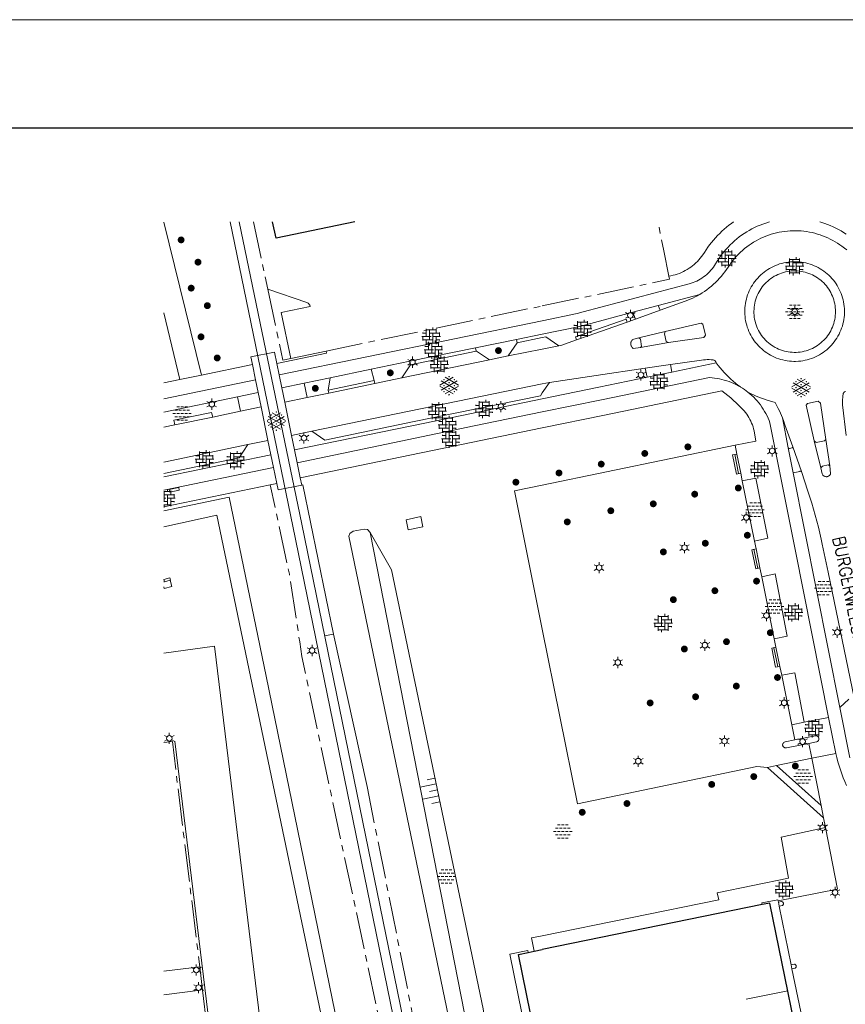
# Model space of a CAD drawing. Header units: metres. Extents: x 118574 to 118781, y 483563 to 483693.
# Tile 18 of 21: x 118721 to 118738, y 483673 to 483693. Entities that reach past the tile are written whole.
import ezdxf
from ezdxf.enums import TextEntityAlignment as Align

# ---------------------------------------------------------------- set-up
doc = ezdxf.new("R2010")
doc.units = ezdxf.units.M
doc.header["$MEASUREMENT"] = 0
doc.linetypes.add('DGN Style 3', pattern=[5.20642, 3.718871, -1.487549])
doc.linetypes.add('hek', pattern=[1.14, 0.75, -0.13, 0.13, -0.13])
for name, color, linetype, lineweight in [('Barrier', 7, 'Continuous', 0), ('Kader', 7, 'Continuous', 0), ('Klemmfix', 7, 'Continuous', 0), ('Level 16', 7, 'Continuous', 0), ('Level 17', 7, 'Continuous', 0), ('Level 19', 7, 'Continuous', 0), ('Level 2', 7, 'Continuous', 0), ('Level 22', 7, 'Continuous', 0), ('Level 23', 7, 'Continuous', 0), ('Level 24', 7, 'Continuous', 0), ('Level 25', 7, 'Continuous', 0), ('Level 31', 7, 'Continuous', 0), ('Level 33', 7, 'Continuous', 0), ('Level 39', 7, 'Continuous', 0), ('Level 40', 7, 'Continuous', 0), ('Level 5', 7, 'Continuous', 0), ('Level 50', 7, 'Continuous', 0), ('Level 8', 7, 'Continuous', 0), ('Oml_ voetganger', 7, 'Continuous', 0), ('Omleiding OV', 7, 'Continuous', 0)]:
    doc.layers.add(name, color=color, linetype=linetype, lineweight=lineweight)
doc.styles.add('Style-STANDARD', font='STANDARD.shx')

# ---------------------------------------------------------------- blocks, each defined once
blk = doc.blocks.new('A1')
at = {"layer": 'Kader', "color": 7, "linetype": 'Continuous', "lineweight": 0, "flags": 128}
blk.add_lwpolyline([(-0.42, -0.297), (0.42, -0.297), (0.42, 0.297), (-0.42, 0.297), (-0.42, -0.297)], close=True, dxfattribs=at)
at = {"layer": 'Kader', "color": 7, "linetype": 'Continuous', "lineweight": 30, "flags": 128}
blk.add_lwpolyline([(-0.41, -0.287), (0.41, -0.287), (0.41, 0.287), (-0.41, 0.287), (-0.41, -0.287)], close=True, dxfattribs=at)
blk = doc.blocks.new('OVERH')
at = {"layer": 'Barrier', "color": 7, "linetype": 'Continuous', "lineweight": 0}
for p, q in [((-1.4, 0.54), (-0.81, 0.54)), ((-1.35, 0.54), (-1.35, 0.65)), ((-0.81, 0), (-0.81, 1.26)), ((-0.81, 1.08), (0.82, 1.08)), ((-0.27, -0.54), (-0.27, 1.08)), ((-0.27, 0.54), (1.35, 0.54)), ((0.27, 1.08), (0.27, 1.47)), ((0.27, -1.08), (0.27, 0.54)), ((0.82, 0.54), (0.82, 1.26)), ((1.35, 0), (1.35, 0.65)), ((-1.5, 0), (0, 0)), ((-1.35, -0.65), (-1.35, 0)), ((-1.35, -0.54), (0.27, -0.54)), ((-0.81, -1.26), (-0.81, -0.54)), ((-0.81, -1.08), (0.82, -1.08)), ((-0.26, -1.48), (-0.26, -1.08)), ((0.27, 0), (1.5, 0)), ((0.82, -1.26), (0.82, 0)), ((0.82, -0.54), (1.4, -0.54)), ((1.35, -0.65), (1.35, -0.54))]:
    blk.add_line(p, q, dxfattribs=at)
blk = doc.blocks.new('ONVERH_1')
at = {"layer": 'Barrier', "color": 7, "linetype": 'Continuous', "lineweight": 0}
for p, q in [((-1.18, 0.54), (-0.75, 0.54)), ((-0.86, 1.08), (-0.42, 1.08)), ((-0.54, 0.54), (-0.1, 0.54)), ((-0.21, 1.08), (0.22, 1.08)), ((0.12, 0.54), (0.55, 0.54)), ((0.44, 1.08), (0.87, 1.08)), ((0.77, 0.54), (1.2, 0.54)), ((-1.5, -0.01), (-1.07, -0.01)), ((-1.18, -0.54), (-0.75, -0.54)), ((-1.18, -0.54), (-0.75, -0.54)), ((-0.86, -0.01), (-0.42, -0.01)), ((-0.86, -1.09), (-0.42, -1.09)), ((-0.54, -0.54), (-0.1, -0.54)), ((-0.21, -0.01), (0.22, -0.01)), ((-0.21, -1.09), (0.22, -1.09)), ((0.12, -0.54), (0.55, -0.54)), ((0.44, -0.01), (0.87, -0.01)), ((0.44, -1.09), (0.87, -1.09)), ((0.77, -0.54), (1.2, -0.54)), ((1.09, -0.01), (1.5, -0.01))]:
    blk.add_line(p, q, dxfattribs=at)
blk = doc.blocks.new('GVERH')
at = {"layer": 'Barrier', "color": 7, "linetype": 'Continuous', "lineweight": 0}
for p, q in [((-1.5, 0.1), (0.66, 1.35)), ((-1.3, 0.75), (1.3, -0.75)), ((-0.66, 1.35), (1.5, 0.1)), ((0, 0), (1.3, 0.75)), ((-1.5, -0.1), (0.66, -1.34)), ((-1.3, -0.75), (0, 0)), ((-0.66, -1.34), (1.5, -0.1))]:
    blk.add_line(p, q, dxfattribs=at)
for centre in [(-0.84, 0.97), (-0.84, 0), (0, 1.45), (0, 0.48), (0.83, 0), (0.84, 0.97), (-0.84, -0.97), (0, -0.48), (0, -1.49), (0.83, -0.97)]:
    blk.add_circle(centre, 0.035, dxfattribs=at)
blk = doc.blocks.new('LANTPL_1')
at = {"layer": 'Level 50', "color": 7, "linetype": 'Continuous', "lineweight": 13}
for p, q in [((-0.38, 0.22), (-0.78, 0.45)), ((0, 0.45), (0, 0.9)), ((0.78, 0.45), (0.39, 0.22)), ((-0.38, -0.22), (-0.78, -0.46)), ((0, -0.9), (0, -0.46)), ((0.78, -0.46), (0.39, -0.22))]:
    blk.add_line(p, q, dxfattribs=at)
blk.add_circle((0, 0), 0.45, dxfattribs=at)
blk = doc.blocks.new('BOOM_1')
at = {"layer": 'Oml_ voetganger', "linetype": 'Continuous', "lineweight": 0}
h = blk.add_hatch(color=7, dxfattribs=at)
edge = h.paths.add_edge_path()
edge.add_arc((0, 0), 0.56, 0, 360)
blk = doc.blocks.new('BOOM')
at = {"layer": 'Oml_ voetganger', "linetype": 'Continuous', "lineweight": 0}
h = blk.add_hatch(color=7, dxfattribs=at)
edge = h.paths.add_edge_path()
edge.add_arc((0, 0), 0.56, 0, 360)
blk = doc.blocks.new('TALUD_11')
at = {"layer": 'Klemmfix', "color": 7, "linetype": 'Continuous', "lineweight": 0}
for p, q in [((-0.357, 0.001), (-0.356, -1.424)), ((0, 0), (0.001, -0.712)), ((-0.714, -0.002), (-0.713, -0.71)), ((0.354, 0), (0.355, -1.425)), ((0.711, -0.001), (0.711, -0.714))]:
    blk.add_line(p, q, dxfattribs=at)

msp = doc.modelspace()

# ---------------------------------------------------------------- linework, layer by layer
at = {"layer": 'Barrier', "color": 7, "linetype": 'Continuous', "lineweight": 0}
for p, q in [((118723.845, 483683.646), (118723.845, 483683.695)), ((118723.769, 483683.646), (118723.912, 483683.646)), ((118723.769, 483683.511), (118723.811, 483683.511)), ((118723.777, 483683.443), (118723.777, 483683.646)), ((118723.777, 483683.579), (118723.98, 483683.579)), ((118723.845, 483683.376), (118723.845, 483683.579)), ((118723.845, 483683.511), (118723.998, 483683.511)), ((118723.912, 483683.579), (118723.912, 483683.669)), ((118723.912, 483683.353), (118723.912, 483683.511)), ((118723.98, 483683.511), (118723.98, 483683.592)), ((118723.769, 483683.443), (118723.845, 483683.443)), ((118723.769, 483683.376), (118723.912, 483683.376)), ((118723.777, 483683.326), (118723.777, 483683.376)), ((118723.912, 483683.443), (118723.986, 483683.443)), ((118723.98, 483683.43), (118723.98, 483683.443))]:
    msp.add_line(p, q, dxfattribs=at)
at = {"layer": 'Kader', "color": 7, "linetype": 'Continuous', "lineweight": 30}
for p, q in [((118735.892, 483675.278), (118731.437, 483674.366)), ((118731.154, 483674.308), (118731.274, 483674.332)), ((118731.274, 483674.332), (118731.437, 483674.366))]:
    msp.add_line(p, q, dxfattribs=at)
at = {"layer": 'Kader', "color": 7, "linetype": 'Continuous', "lineweight": 30, "flags": 128}
for points in [[(118727.642, 483689.109), (118726.043, 483688.776), (118725.972, 483689.109)], [(118740.974, 483672.183), (118741.226, 483670.953), (118738.09, 483670.308), (118737.833, 483671.58), (118736.85, 483671.379), (118736.047, 483675.31), (118735.892, 483675.278)], [(118731.437, 483671.913), (118730.956, 483674.267), (118731.154, 483674.308)]]:
    msp.add_lwpolyline(points, dxfattribs=at)
at = {"layer": 'Level 16', "color": 7, "linetype": 'Continuous', "lineweight": 0, "flags": 128}
for points in [[(118723.769, 483682.928), (118724.847, 483683.168), (118729.133, 483662.617), (118730.776, 483654.287)], [(118731.437, 483663.781), (118731.061, 483665.741), (118730.925, 483666.334), (118730.866, 483666.592), (118727.517, 483682.745), (118727.539, 483682.797), (118727.607, 483682.841), (118727.832, 483682.883), (118727.899, 483682.875), (118727.95, 483682.819)], [(118727.95, 483682.819), (118730.82, 483668.186), (118730.832, 483668.166)], [(118727.024, 483653.929), (118728.021, 483654.039), (118724.795, 483680.513), (118723.769, 483680.372)]]:
    msp.add_lwpolyline(points, dxfattribs=at)
at = {"layer": 'Level 17', "color": 7, "linetype": 'Continuous', "lineweight": 0}
for p, q in [((118734.628, 483687.641), (118733.787, 483687.416)), ((118733.787, 483687.416), (118733.273, 483687.279)), ((118733.323, 483687.14), (118733.273, 483687.279)), ((118733.822, 483687.319), (118733.323, 483687.14)), ((118733.822, 483687.319), (118733.787, 483687.416)), ((118726.108, 483686.009), (118731.437, 483687.106)), ((118733.323, 483687.14), (118733.153, 483687.078)), ((118733.927, 483686.885), (118733.394, 483686.757)), ((118730.915, 483686.729), (118730.083, 483686.558)), ((118731.437, 483686.836), (118730.915, 483686.729)), ((118730.928, 483686.662), (118730.915, 483686.729)), ((118730.928, 483686.662), (118731.437, 483686.765)), ((118730.083, 483686.558), (118728.755, 483686.285)), ((118730.097, 483686.491), (118728.769, 483686.216)), ((118730.083, 483686.558), (118730.097, 483686.491)), ((118730.748, 483686.393), (118730.928, 483686.662)), ((118730.748, 483686.393), (118731.437, 483686.531)), ((118731.437, 483686.531), (118731.775, 483686.599)), ((118733.429, 483686.565), (118733.991, 483686.663)), ((118728.755, 483686.285), (118727.97, 483686.123)), ((118728.595, 483685.948), (118730.365, 483686.314)), ((118728.769, 483686.216), (118728.755, 483686.285)), ((118730.365, 483686.314), (118730.748, 483686.393)), ((118725.566, 483686.217), (118724.534, 483686.006)), ((118725.629, 483685.909), (118725.566, 483686.217)), ((118726.108, 483686.009), (118726.06, 483686.241)), ((118727.97, 483686.123), (118727.143, 483685.952)), ((118727.97, 483686.123), (118728.032, 483685.894)), ((118728.769, 483686.216), (118728.595, 483685.948)), ((118734.032, 483686.218), (118733.521, 483686.147)), ((118733.521, 483686.147), (118733.559, 483685.962)), ((118734.032, 483686.218), (118734.063, 483686.066)), ((118734.962, 483686.251), (118734.063, 483686.066)), ((118724.534, 483686.006), (118724.098, 483685.917)), ((118725.682, 483685.65), (118725.629, 483685.909)), ((118726.161, 483685.75), (118726.108, 483686.009)), ((118727.143, 483685.952), (118726.613, 483685.843)), ((118727.098, 483685.702), (118727.143, 483685.952)), ((118728.032, 483685.894), (118727.098, 483685.702)), ((118728.044, 483685.834), (118728.032, 483685.894)), ((118728.044, 483685.834), (118728.595, 483685.948)), ((118734.063, 483686.066), (118733.559, 483685.962)), ((118726.613, 483685.843), (118726.161, 483685.75)), ((118726.221, 483685.459), (118726.161, 483685.75)), ((118726.613, 483685.843), (118726.673, 483685.552)), ((118731.437, 483685.828), (118726.768, 483684.866)), ((118727.098, 483685.702), (118727.11, 483685.642)), ((118727.11, 483685.642), (118728.044, 483685.834)), ((118731.437, 483685.643), (118731.583, 483685.858)), ((118731.583, 483685.858), (118731.437, 483685.828)), ((118723.769, 483685.252), (118725.266, 483685.563)), ((118725.266, 483685.563), (118725.682, 483685.65)), ((118725.327, 483685.274), (118725.266, 483685.563)), ((118725.682, 483685.65), (118725.741, 483685.361)), ((118726.221, 483685.459), (118726.673, 483685.552)), ((118726.673, 483685.552), (118727.11, 483685.642)), ((118725.741, 483685.361), (118725.327, 483685.274)), ((118725.88, 483684.681), (118725.741, 483685.361)), ((118726.359, 483684.781), (118726.221, 483685.459)), ((118724.76, 483685.155), (118723.991, 483684.995)), ((118736.303, 483685.137), (118736.42, 483684.531)), ((118731.437, 483684.935), (118726.535, 483683.924)), ((118725.47, 483684.6), (118725.88, 483684.681)), ((118725.94, 483684.391), (118725.88, 483684.681)), ((118726.768, 483684.866), (118726.359, 483684.781)), ((118726.419, 483684.49), (118726.359, 483684.781)), ((118737.26, 483684.169), (118737.183, 483684.7)), ((118723.769, 483684.244), (118725.47, 483684.6)), ((118726.472, 483684.231), (118726.419, 483684.49)), ((118735.342, 483684.584), (118735.378, 483684.406)), ((118736.42, 483684.531), (118736.517, 483684.024)), ((118736.687, 483684.053), (118736.51, 483684.553)), ((118736.947, 483684.671), (118737.08, 483684.129)), ((118725.993, 483684.132), (118725.94, 483684.391)), ((118725.993, 483684.132), (118723.769, 483683.673)), ((118726.059, 483683.808), (118725.993, 483684.132)), ((118726.535, 483683.924), (118726.472, 483684.231)), ((118726.565, 483683.778), (118726.535, 483683.924)), ((118735.456, 483684.019), (118735.489, 483683.86)), ((118736.517, 483684.024), (118737.463, 483679.273)), ((118725.926, 483683.781), (118723.769, 483683.334)), ((118726.059, 483683.808), (118725.926, 483683.781)), ((118735.489, 483683.86), (118735.735, 483682.644)), ((118735.735, 483682.644), (118735.767, 483682.485)), ((118735.846, 483682.098), (118735.881, 483681.921)), ((118735.881, 483681.921), (118736.137, 483680.662)), ((118727.208, 483680.757), (118727.027, 483680.723)), ((118727.888, 483677.668), (118727.208, 483680.757)), ((118736.137, 483680.662), (118736.171, 483680.491)), ((118736.25, 483680.104), (118736.287, 483679.923)), ((118736.287, 483679.923), (118736.489, 483678.923)), ((118737.463, 483679.273), (118737.644, 483679.441)), ((118737.667, 483678.249), (118737.463, 483679.273)), ((118736.489, 483678.923), (118736.745, 483678.974)), ((118736.489, 483678.923), (118736.551, 483678.614)), ((118736.745, 483678.974), (118737.235, 483679.071)), ((118737.381, 483678.339), (118737.235, 483679.071)), ((118736.896, 483678.242), (118736.836, 483678.544)), ((118737.381, 483678.339), (118736.896, 483678.242))]:
    msp.add_line(p, q, dxfattribs=at)
at = {"layer": 'Level 17', "color": 7, "linetype": 'Continuous', "lineweight": 0, "flags": 128}
for points in [[(118724.534, 483686.006), (118723.769, 483689.101)], [(118731.437, 483687.106), (118732.145, 483687.252), (118732.266, 483687.284), (118734.414, 483687.855), (118734.453, 483687.866), (118734.491, 483687.879), (118734.529, 483687.894), (118734.566, 483687.91), (118734.602, 483687.928), (118734.637, 483687.948), (118734.671, 483687.969), (118734.704, 483687.993), (118734.736, 483688.017), (118734.767, 483688.043), (118734.797, 483688.07), (118734.825, 483688.099), (118734.852, 483688.129), (118734.878, 483688.16), (118734.902, 483688.192), (118734.925, 483688.225), (118734.946, 483688.26), (118734.977, 483688.312), (118735.011, 483688.363), (118735.045, 483688.413), (118735.082, 483688.461), (118735.12, 483688.509), (118735.159, 483688.555), (118735.2, 483688.6), (118735.243, 483688.644), (118735.287, 483688.686), (118735.332, 483688.726), (118735.379, 483688.765), (118735.427, 483688.803), (118735.475, 483688.839), (118735.526, 483688.873), (118735.577, 483688.906), (118735.629, 483688.937), (118735.683, 483688.967), (118735.737, 483688.994), (118735.792, 483689.02), (118735.848, 483689.044), (118735.905, 483689.066), (118735.962, 483689.086), (118736.02, 483689.104), (118736.037, 483689.109)], [(118735.311, 483689.109), (118735.267, 483689.078), (118735.218, 483689.04), (118735.169, 483689.002), (118735.122, 483688.961), (118735.076, 483688.92), (118735.031, 483688.877), (118734.988, 483688.833), (118734.946, 483688.788), (118734.905, 483688.741), (118734.865, 483688.694), (118734.827, 483688.645), (118734.79, 483688.595), (118734.755, 483688.544), (118734.721, 483688.492), (118734.689, 483688.439), (118734.607, 483688.342), (118734.578, 483688.309), (118734.547, 483688.278), (118734.514, 483688.248), (118734.48, 483688.22), (118734.445, 483688.193), (118734.409, 483688.168), (118734.372, 483688.144), (118734.334, 483688.122), (118734.295, 483688.101), (118734.255, 483688.083), (118734.214, 483688.066), (118734.172, 483688.051), (118734.13, 483688.038), (118734.087, 483688.027), (118734.044, 483688.017), (118734.001, 483688.01)], [(118737.06, 483689.109), (118737.099, 483689.097), (118737.157, 483689.078), (118737.214, 483689.057), (118737.271, 483689.035), (118737.326, 483689.01), (118737.381, 483688.984), (118737.435, 483688.956), (118737.488, 483688.926), (118737.54, 483688.894), (118737.591, 483688.861)], [(118737.607, 483688.542), (118737.556, 483688.577), (118737.507, 483688.614), (118737.461, 483688.646), (118737.415, 483688.677), (118737.367, 483688.707), (118737.319, 483688.734), (118737.269, 483688.76), (118737.219, 483688.784), (118737.168, 483688.807), (118737.116, 483688.827), (118737.063, 483688.846), (118737.01, 483688.863), (118736.956, 483688.878), (118736.902, 483688.891), (118736.847, 483688.903), (118736.792, 483688.912), (118736.737, 483688.92), (118736.681, 483688.925), (118736.625, 483688.929), (118736.569, 483688.931), (118736.513, 483688.93), (118736.458, 483688.928), (118736.402, 483688.924), (118736.347, 483688.917), (118736.291, 483688.909), (118736.236, 483688.899), (118736.181, 483688.887), (118736.127, 483688.874), (118736.074, 483688.858), (118736.021, 483688.841), (118735.968, 483688.821), (118735.917, 483688.8), (118735.866, 483688.777), (118735.816, 483688.752), (118735.766, 483688.726), (118735.718, 483688.697), (118735.671, 483688.667), (118735.625, 483688.636), (118735.58, 483688.603), (118735.536, 483688.568), (118735.493, 483688.532), (118735.452, 483688.495), (118735.412, 483688.455), (118735.373, 483688.415), (118735.336, 483688.373), (118735.3, 483688.33), (118735.266, 483688.286), (118735.234, 483688.241), (118735.203, 483688.194), (118735.171, 483688.146), (118735.137, 483688.099), (118735.102, 483688.054), (118735.066, 483688.009), (118735.028, 483687.966), (118734.988, 483687.924), (118734.948, 483687.884), (118734.905, 483687.844), (118734.862, 483687.807), (118734.817, 483687.77), (118734.772, 483687.735), (118734.725, 483687.702), (118734.677, 483687.671), (118734.628, 483687.641)], [(118736.563, 483686.283), (118736.531, 483686.283), (118736.487, 483686.285), (118736.443, 483686.288), (118736.399, 483686.294), (118736.355, 483686.301), (118736.311, 483686.311), (118736.268, 483686.322), (118736.226, 483686.336), (118736.184, 483686.351), (118736.143, 483686.368), (118736.103, 483686.387), (118736.063, 483686.407), (118736.025, 483686.429), (118735.987, 483686.453), (118735.951, 483686.479), (118735.915, 483686.506), (118735.881, 483686.535), (118735.849, 483686.565), (118735.817, 483686.596), (118735.787, 483686.629), (118735.759, 483686.663), (118735.732, 483686.699), (118735.706, 483686.735), (118735.683, 483686.773), (118735.661, 483686.811), (118735.64, 483686.851), (118735.622, 483686.891), (118735.605, 483686.933), (118735.59, 483686.975), (118735.577, 483687.017), (118735.566, 483687.06), (118735.556, 483687.104), (118735.549, 483687.147), (118735.544, 483687.192), (118735.54, 483687.236), (118735.539, 483687.281), (118735.539, 483687.325), (118735.541, 483687.369), (118735.546, 483687.414), (118735.552, 483687.458), (118735.56, 483687.501), (118735.571, 483687.545), (118735.583, 483687.587), (118735.597, 483687.63), (118735.612, 483687.671), (118735.63, 483687.712), (118735.649, 483687.752), (118735.67, 483687.791), (118735.693, 483687.83), (118735.717, 483687.867), (118735.744, 483687.903), (118735.771, 483687.938), (118735.801, 483687.971), (118735.831, 483688.003), (118735.863, 483688.035), (118735.896, 483688.064), (118735.931, 483688.092), (118735.967, 483688.118), (118736.004, 483688.143), (118736.042, 483688.166), (118736.081, 483688.188), (118736.121, 483688.207), (118736.161, 483688.225), (118736.203, 483688.242), (118736.245, 483688.256), (118736.287, 483688.268), (118736.331, 483688.279), (118736.374, 483688.288), (118736.418, 483688.294), (118736.463, 483688.299), (118736.507, 483688.302), (118736.552, 483688.303), (118736.597, 483688.302), (118736.641, 483688.299), (118736.686, 483688.293), (118736.73, 483688.286), (118736.774, 483688.277), (118736.817, 483688.266), (118736.86, 483688.253), (118736.903, 483688.239), (118736.944, 483688.222), (118736.985, 483688.204), (118737.025, 483688.183), (118737.064, 483688.161), (118737.102, 483688.138), (118737.139, 483688.112), (118737.175, 483688.085), (118737.209, 483688.057), (118737.242, 483688.027), (118737.274, 483687.995), (118737.305, 483687.962), (118737.334, 483687.928), (118737.361, 483687.893), (118737.387, 483687.856), (118737.411, 483687.818), (118737.433, 483687.78), (118737.454, 483687.74), (118737.473, 483687.699), (118737.49, 483687.658), (118737.505, 483687.616), (118737.519, 483687.573), (118737.53, 483687.53), (118737.54, 483687.486), (118737.547, 483687.442), (118737.553, 483687.397), (118737.557, 483687.353), (118737.559, 483687.308), (118737.558, 483687.263), (118737.556, 483687.218), (118737.551, 483687.174), (118737.545, 483687.129), (118737.537, 483687.085), (118737.527, 483687.042), (118737.515, 483686.999), (118737.501, 483686.956), (118737.485, 483686.914), (118737.467, 483686.873), (118737.448, 483686.833), (118737.426, 483686.793), (118737.403, 483686.755), (118737.379, 483686.717), (118737.352, 483686.681), (118737.324, 483686.646), (118737.295, 483686.612), (118737.264, 483686.58), (118737.232, 483686.549), (118737.198, 483686.519), (118737.163, 483686.491), (118737.127, 483686.465), (118737.09, 483686.44), (118737.051, 483686.417), (118737.012, 483686.395), (118736.972, 483686.376), (118736.931, 483686.358), (118736.889, 483686.342), (118736.846, 483686.328), (118736.803, 483686.315), (118736.759, 483686.305), (118736.715, 483686.297), (118736.671, 483686.29), (118736.627, 483686.286), (118736.563, 483686.283)], [(118736.54, 483686.465), (118736.5, 483686.467), (118736.459, 483686.47), (118736.419, 483686.475), (118736.379, 483686.483), (118736.34, 483686.492), (118736.301, 483686.504), (118736.262, 483686.517), (118736.225, 483686.532), (118736.188, 483686.549), (118736.152, 483686.567), (118736.117, 483686.588), (118736.083, 483686.61), (118736.05, 483686.634), (118736.018, 483686.659), (118735.988, 483686.686), (118735.959, 483686.715), (118735.931, 483686.744), (118735.905, 483686.775), (118735.88, 483686.808), (118735.857, 483686.841), (118735.836, 483686.876), (118735.817, 483686.911), (118735.799, 483686.948), (118735.783, 483686.985), (118735.769, 483687.023), (118735.757, 483687.062), (118735.746, 483687.101), (118735.738, 483687.141), (118735.732, 483687.181), (118735.727, 483687.221), (118735.725, 483687.262), (118735.724, 483687.303), (118735.726, 483687.343), (118735.729, 483687.384), (118735.735, 483687.424), (118735.743, 483687.464), (118735.752, 483687.503), (118735.763, 483687.542), (118735.777, 483687.581), (118735.792, 483687.618), (118735.809, 483687.655), (118735.828, 483687.691), (118735.848, 483687.726), (118735.871, 483687.76), (118735.894, 483687.793), (118735.92, 483687.825), (118735.947, 483687.855), (118735.975, 483687.884), (118736.005, 483687.911), (118736.036, 483687.937), (118736.069, 483687.962), (118736.102, 483687.985), (118736.137, 483688.006), (118736.173, 483688.025), (118736.209, 483688.043), (118736.246, 483688.059), (118736.284, 483688.073), (118736.323, 483688.085), (118736.361, 483688.095), (118736.401, 483688.103), (118736.441, 483688.109), (118736.48, 483688.114), (118736.521, 483688.116), (118736.561, 483688.117), (118736.601, 483688.115), (118736.641, 483688.112), (118736.681, 483688.106), (118736.72, 483688.099), (118736.759, 483688.09), (118736.798, 483688.079), (118736.836, 483688.066), (118736.874, 483688.051), (118736.91, 483688.034), (118736.946, 483688.016), (118736.981, 483687.996), (118737.015, 483687.974), (118737.047, 483687.95), (118737.079, 483687.925), (118737.109, 483687.899), (118737.138, 483687.871), (118737.165, 483687.842), (118737.191, 483687.811), (118737.216, 483687.779), (118737.239, 483687.746), (118737.261, 483687.712), (118737.28, 483687.677), (118737.298, 483687.641), (118737.314, 483687.604), (118737.329, 483687.567), (118737.341, 483687.529), (118737.352, 483687.49), (118737.36, 483687.451), (118737.367, 483687.411), (118737.372, 483687.371), (118737.375, 483687.331), (118737.376, 483687.291), (118737.375, 483687.251), (118737.372, 483687.21), (118737.367, 483687.171), (118737.36, 483687.131), (118737.352, 483687.092), (118737.341, 483687.053), (118737.329, 483687.015), (118737.314, 483686.977), (118737.298, 483686.94), (118737.28, 483686.904), (118737.26, 483686.869), (118737.239, 483686.835), (118737.216, 483686.802), (118737.191, 483686.77), (118737.165, 483686.74), (118737.138, 483686.711), (118737.109, 483686.683), (118737.079, 483686.656), (118737.047, 483686.631), (118737.014, 483686.608), (118736.981, 483686.586), (118736.946, 483686.566), (118736.91, 483686.547), (118736.873, 483686.531), (118736.82, 483686.51), (118736.781, 483686.498), (118736.742, 483686.488), (118736.702, 483686.479), (118736.662, 483686.473), (118736.621, 483686.468), (118736.581, 483686.466), (118736.54, 483686.465)], [(118734.628, 483687.641), (118734.581, 483687.614), (118734.533, 483687.588), (118734.484, 483687.565), (118734.435, 483687.542), (118734.385, 483687.522), (118734.334, 483687.503), (118733.822, 483687.319)], [(118731.437, 483686.836), (118732.196, 483686.992), (118732.319, 483687.025), (118733.273, 483687.279)], [(118724.098, 483685.917), (118723.769, 483687.266)], [(118733.153, 483687.078), (118733.133, 483687.138), (118732.108, 483686.778), (118732.129, 483686.719)], [(118733.153, 483687.078), (118732.365, 483686.802), (118732.129, 483686.719)], [(118733.991, 483686.663), (118733.946, 483686.687), (118733.911, 483686.843), (118733.927, 483686.885)], [(118733.991, 483686.663), (118734.71, 483686.768), (118734.745, 483686.812), (118734.69, 483687.037), (118734.656, 483687.055), (118733.927, 483686.885)], [(118731.437, 483686.765), (118731.51, 483686.779), (118731.775, 483686.599)], [(118731.775, 483686.599), (118731.81, 483686.607), (118732.129, 483686.719)], [(118733.394, 483686.757), (118733.266, 483686.724), (118733.257, 483686.715), (118733.249, 483686.705), (118733.242, 483686.693), (118733.236, 483686.682), (118733.232, 483686.669), (118733.229, 483686.656), (118733.228, 483686.643), (118733.229, 483686.63), (118733.231, 483686.615), (118733.235, 483686.601), (118733.241, 483686.588), (118733.249, 483686.576), (118733.259, 483686.564), (118733.269, 483686.554), (118733.281, 483686.546), (118733.429, 483686.565)], [(118733.429, 483686.565), (118733.447, 483686.583), (118733.425, 483686.731), (118733.394, 483686.757)], [(118726.06, 483686.241), (118726.014, 483686.469), (118725.534, 483686.374), (118725.566, 483686.217)], [(118727.057, 483686.49), (118727.068, 483686.45), (118726.06, 483686.241)], [(118730.097, 483686.491), (118730.101, 483686.492), (118730.365, 483686.314)], [(118734.962, 483686.251), (118734.959, 483686.263), (118734.954, 483686.273), (118734.948, 483686.283), (118734.94, 483686.292), (118734.931, 483686.299), (118734.92, 483686.305), (118734.909, 483686.309), (118734.898, 483686.312), (118734.859, 483686.316), (118734.819, 483686.318), (118734.78, 483686.319), (118734.741, 483686.317), (118734.701, 483686.314), (118734.663, 483686.309), (118734.032, 483686.218)], [(118731.583, 483685.858), (118732.531, 483685.999), (118733.521, 483686.147)], [(118735.449, 483685.766), (118735.399, 483685.804), (118735.35, 483685.843), (118735.303, 483685.884), (118735.256, 483685.925), (118735.21, 483685.969), (118735.166, 483686.013), (118735.123, 483686.058), (118735.081, 483686.105), (118735.04, 483686.153), (118735, 483686.201), (118734.962, 483686.251)], [(118724.098, 483685.917), (118723.769, 483685.85)], [(118725.629, 483685.909), (118723.769, 483685.522)], [(118731.437, 483685.525), (118732.58, 483685.761), (118733.559, 483685.962)], [(118735.449, 483685.766), (118735.405, 483685.79), (118735.36, 483685.813), (118735.314, 483685.835), (118735.268, 483685.855), (118735.221, 483685.873), (118735.173, 483685.889), (118735.124, 483685.904), (118735.075, 483685.917), (118735.026, 483685.928), (118734.976, 483685.937), (118734.926, 483685.944), (118734.876, 483685.95), (118734.825, 483685.954), (118732.633, 483685.503), (118731.437, 483685.258)], [(118731.437, 483684.935), (118732.697, 483685.195), (118735.075, 483685.685), (118735.136, 483685.639), (118735.195, 483685.591), (118735.253, 483685.543), (118735.31, 483685.493), (118735.365, 483685.441), (118735.42, 483685.389), (118735.474, 483685.335), (118735.526, 483685.28), (118735.552, 483685.248), (118735.577, 483685.215), (118735.6, 483685.181), (118735.622, 483685.145), (118735.642, 483685.109), (118735.661, 483685.072), (118735.677, 483685.034), (118735.693, 483684.996), (118735.706, 483684.957), (118735.717, 483684.917), (118735.727, 483684.877), (118735.763, 483684.664), (118735.341, 483684.589), (118735.342, 483684.584)], [(118735.449, 483685.766), (118735.453, 483685.763), (118735.491, 483685.739), (118735.53, 483685.714), (118735.567, 483685.687), (118735.603, 483685.659)], [(118737.591, 483684.781), (118737.521, 483685.404), (118737.519, 483685.44), (118737.518, 483685.476), (118737.519, 483685.512), (118737.522, 483685.548), (118737.526, 483685.584), (118737.532, 483685.619), (118737.535, 483685.63), (118737.539, 483685.641), (118737.546, 483685.65), (118737.553, 483685.659), (118737.562, 483685.666), (118737.572, 483685.671), (118737.582, 483685.676)], [(118726.419, 483684.49), (118729.055, 483685.034), (118731.437, 483685.525)], [(118726.768, 483684.866), (118727.034, 483684.69), (118728.805, 483685.055), (118731.399, 483685.587), (118731.437, 483685.643)], [(118735.603, 483685.659), (118735.643, 483685.627), (118735.682, 483685.592), (118735.719, 483685.557), (118735.755, 483685.519), (118735.79, 483685.481), (118735.823, 483685.441), (118735.855, 483685.4), (118735.885, 483685.358), (118735.913, 483685.315), (118735.94, 483685.27), (118735.965, 483685.225), (118735.989, 483685.179), (118736.011, 483685.132), (118736.03, 483685.084), (118736.048, 483685.035), (118736.565, 483682.437), (118737.235, 483679.071)], [(118735.603, 483685.659), (118735.771, 483685.58), (118735.825, 483685.556), (118735.88, 483685.535), (118735.935, 483685.515), (118735.991, 483685.496), (118736.152, 483685.449), (118736.216, 483685.329), (118736.24, 483685.282), (118736.262, 483685.234), (118736.283, 483685.186), (118736.303, 483685.137)], [(118737.183, 483684.7), (118737.071, 483685.439), (118737.025, 483685.474), (118736.812, 483685.43), (118736.779, 483685.393), (118736.947, 483684.671)], [(118725.327, 483685.274), (118725.04, 483685.214), (118724.76, 483685.155)], [(118723.991, 483684.995), (118723.971, 483685.09), (118724.737, 483685.25), (118724.76, 483685.155)], [(118731.437, 483685.258), (118730.059, 483684.975), (118726.472, 483684.231)], [(118736.51, 483684.553), (118736.351, 483685), (118736.323, 483685.084), (118736.303, 483685.137)], [(118723.991, 483684.995), (118723.926, 483684.981), (118723.769, 483684.949)], [(118737.183, 483684.7), (118737.155, 483684.676), (118736.982, 483684.642), (118736.947, 483684.671)], [(118725.47, 483684.6), (118725.297, 483684.33), (118723.769, 483684.014)], [(118736.51, 483684.553), (118736.509, 483684.547), (118736.506, 483684.542), (118736.502, 483684.538), (118736.497, 483684.535), (118736.445, 483684.519), (118736.439, 483684.519), (118736.433, 483684.519), (118736.428, 483684.522), (118736.423, 483684.526), (118736.42, 483684.531)], [(118723.769, 483683.943), (118725.94, 483684.391)], [(118737.26, 483684.169), (118737.225, 483684.184), (118737.116, 483684.158), (118737.08, 483684.129)], [(118737.08, 483684.129), (118737.106, 483684.003), (118737.112, 483683.991), (118737.119, 483683.981), (118737.128, 483683.971), (118737.138, 483683.963), (118737.149, 483683.957), (118737.161, 483683.952), (118737.173, 483683.948), (118737.186, 483683.947), (118737.198, 483683.947), (118737.21, 483683.949), (118737.222, 483683.952), (118737.233, 483683.957), (118737.243, 483683.963), (118737.253, 483683.971), (118737.261, 483683.979), (118737.268, 483683.989), (118737.274, 483684), (118737.278, 483684.011), (118737.26, 483684.169)], [(118735.489, 483683.86), (118735.762, 483683.916), (118736.006, 483682.699), (118735.735, 483682.644)], [(118736.687, 483684.053), (118736.68, 483684.056), (118736.673, 483684.058), (118736.666, 483684.058), (118736.659, 483684.056), (118736.657, 483684.054), (118736.517, 483684.024)], [(118737.754, 483679.469), (118737.231, 483682.016), (118737.109, 483682.579), (118737.087, 483682.681), (118737.059, 483682.804), (118737.029, 483682.926), (118736.998, 483683.048), (118736.965, 483683.169), (118736.931, 483683.29), (118736.895, 483683.411), (118736.858, 483683.531), (118736.819, 483683.651), (118736.687, 483684.053)], [(118726.565, 483683.778), (118726.085, 483683.683), (118726.059, 483683.808)], [(118727.208, 483680.757), (118726.586, 483683.782), (118726.565, 483683.778)], [(118736.137, 483680.662), (118736.399, 483680.715), (118736.152, 483681.977), (118735.881, 483681.921)], [(118736.745, 483678.974), (118736.55, 483679.975), (118736.287, 483679.923)], [(118736.836, 483678.544), (118736.99, 483678.575), (118737.001, 483678.578), (118737.011, 483678.583), (118737.019, 483678.589), (118737.027, 483678.597), (118737.033, 483678.605), (118737.038, 483678.615), (118737.041, 483678.626), (118737.042, 483678.637), (118737.041, 483678.648), (118737.038, 483678.659), (118737.033, 483678.668), (118737.027, 483678.677), (118737.019, 483678.685), (118737.01, 483678.691), (118737, 483678.696), (118736.99, 483678.699), (118736.979, 483678.7), (118736.968, 483678.699), (118736.551, 483678.614)], [(118736.551, 483678.614), (118736.355, 483678.575), (118736.345, 483678.571), (118736.335, 483678.567), (118736.326, 483678.56), (118736.319, 483678.552), (118736.313, 483678.543), (118736.309, 483678.533), (118736.306, 483678.522), (118736.306, 483678.511), (118736.307, 483678.501), (118736.311, 483678.49), (118736.316, 483678.481), (118736.322, 483678.472), (118736.33, 483678.465), (118736.34, 483678.459), (118736.35, 483678.455), (118736.36, 483678.453), (118736.371, 483678.452), (118736.382, 483678.454), (118736.836, 483678.544)], [(118737.381, 483678.339), (118737.402, 483678.256), (118737.425, 483678.173), (118737.45, 483678.091), (118737.477, 483678.01), (118737.505, 483677.929), (118737.535, 483677.849), (118737.567, 483677.77), (118737.601, 483677.692)], [(118731.437, 483674.646), (118735.011, 483675.378), (118734.982, 483675.52), (118736.425, 483675.815), (118736.273, 483676.645), (118737.174, 483676.837)], [(118737.174, 483676.837), (118737.42, 483675.593), (118736.212, 483675.358)], [(118731.274, 483674.332), (118731.219, 483674.602), (118731.437, 483674.646)]]:
    msp.add_lwpolyline(points, dxfattribs=at)
at = {"layer": 'Level 19', "color": 7, "linetype": 'Continuous', "lineweight": 0}
for p, q in [((118731.437, 483683.778), (118735.342, 483684.584)), ((118736.001, 483678.057), (118736.184, 483678.095)), ((118736.184, 483678.095), (118736.896, 483678.242)), ((118736.184, 483678.095), (118737.085, 483677.285)), ((118736.896, 483678.242), (118737.085, 483677.285)), ((118737.135, 483677.034), (118736.001, 483678.057)), ((118737.135, 483677.034), (118737.085, 483677.285)), ((118737.174, 483676.837), (118737.135, 483677.034))]:
    msp.add_line(p, q, dxfattribs=at)
at = {"layer": 'Level 19', "color": 7, "linetype": 'Continuous', "lineweight": 0, "flags": 128}
for points in [[(118725.875, 483687.744), (118726.666, 483687.479), (118726.68, 483687.471), (118726.694, 483687.461), (118726.706, 483687.45), (118726.717, 483687.438), (118726.727, 483687.424), (118726.735, 483687.41), (118726.737, 483687.395), (118726.145, 483687.271), (118726.34, 483686.34)], [(118731.437, 483680.858), (118730.873, 483683.662), (118731.437, 483683.778)], [(118731.077, 483654.349), (118725.845, 483679.905), (118725.097, 483683.534), (118723.769, 483683.257)], [(118727.95, 483682.819), (118728.382, 483682.062), (118730.24, 483673.17), (118731.036, 483668.208), (118730.832, 483668.166)], [(118736.001, 483678.057), (118735.783, 483678.078), (118732.149, 483677.318), (118731.437, 483680.858)], [(118736.235, 483675.248), (118736.3, 483675.261), (118736.307, 483675.267), (118736.313, 483675.273), (118736.317, 483675.281), (118736.32, 483675.289), (118736.321, 483675.298), (118736.32, 483675.307), (118736.317, 483675.315), (118736.313, 483675.323), (118736.307, 483675.33), (118736.3, 483675.336), (118736.292, 483675.34), (118736.283, 483675.342), (118736.219, 483675.329)], [(118736.495, 483673.977), (118736.561, 483673.991), (118736.567, 483673.996), (118736.573, 483674.003), (118736.578, 483674.011), (118736.58, 483674.019), (118736.581, 483674.028), (118736.581, 483674.037), (118736.578, 483674.045), (118736.574, 483674.053), (118736.568, 483674.06), (118736.561, 483674.065), (118736.553, 483674.069), (118736.544, 483674.072), (118736.479, 483674.058)]]:
    msp.add_lwpolyline(points, dxfattribs=at)
at = {"layer": 'Level 2', "color": 7, "linetype": 'Continuous', "lineweight": 13, "flags": 128}
msp.add_lwpolyline([(118728.717, 483682.871), (118728.677, 483683.076), (118728.978, 483683.138), (118729.018, 483682.933), (118728.717, 483682.871)], dxfattribs=at)
at = {"layer": 'Level 22', "color": 7, "linetype": 'Continuous', "lineweight": 0}
for p, q in [((118736.219, 483675.329), (118736.212, 483675.358)), ((118736.235, 483675.248), (118736.219, 483675.329)), ((118736.479, 483674.058), (118736.235, 483675.248)), ((118736.495, 483673.977), (118736.479, 483674.058)), ((118736.74, 483672.784), (118736.495, 483673.977))]:
    msp.add_line(p, q, dxfattribs=at)
at = {"layer": 'Level 22', "color": 7, "linetype": 'Continuous', "lineweight": 0, "flags": 128}
for points in [[(118736.212, 483675.358), (118736.209, 483675.376), (118735.886, 483675.311), (118735.892, 483675.278)], [(118731.154, 483674.308), (118731.145, 483674.348), (118730.781, 483674.273), (118731.437, 483671.056)]]:
    msp.add_lwpolyline(points, dxfattribs=at)
at = {"layer": 'Level 23', "color": 7, "linetype": 'hek', "lineweight": 0}
for p, q in [((118727.057, 483686.49), (118731.437, 483687.407)), ((118726.34, 483686.34), (118727.057, 483686.49))]:
    msp.add_line(p, q, dxfattribs=at)
at = {"layer": 'Level 23', "color": 7, "linetype": 'hek', "lineweight": 0, "flags": 128}
for points in [[(118725.587, 483689.109), (118725.801, 483688.092), (118725.875, 483687.744)], [(118734.001, 483688.01), (118733.9, 483688.524), (118733.779, 483689.109)], [(118731.437, 483687.407), (118732.207, 483687.568), (118734.013, 483687.946), (118734.001, 483688.01)], [(118725.875, 483687.744), (118726.182, 483686.307), (118726.34, 483686.34)], [(118731.437, 483656.503), (118728.965, 483668.798), (118728.13, 483672.953), (118727.159, 483677.523), (118726.568, 483680.306), (118726.523, 483680.599), (118726.313, 483681.973), (118725.926, 483683.781)], [(118727.888, 483677.668), (118728.802, 483673.085), (118729.678, 483668.967), (118729.963, 483667.627), (118730.357, 483665.714), (118731.437, 483660.394)], [(118723.769, 483673.931), (118724.498, 483674.019)], [(118723.769, 483673.452), (118724.556, 483673.548)]]:
    msp.add_lwpolyline(points, dxfattribs=at)
at = {"layer": 'Level 24', "color": 7, "linetype": 'hek', "lineweight": 0}
for p, q in [((118724.498, 483674.019), (118724.556, 483673.548)), ((118724.556, 483673.548), (118725.111, 483668.981))]:
    msp.add_line(p, q, dxfattribs=at)
at = {"layer": 'Level 24', "color": 7, "linetype": 'hek', "lineweight": 0, "flags": 128}
msp.add_lwpolyline([(118723.769, 483678.562), (118723.943, 483678.583), (118724.498, 483674.019)], dxfattribs=at)
at = {"layer": 'Level 25', "color": 7, "linetype": 'Continuous', "lineweight": 0}
msp.add_line((118723.993, 483678.587), (118725.791, 483663.889), dxfattribs=at)
at = {"layer": 'Level 31', "color": 7, "linetype": 'Continuous', "lineweight": 0}
for p, q in [((118735.378, 483684.406), (118735.456, 483684.019)), ((118736.171, 483680.491), (118736.25, 483680.104))]:
    msp.add_line(p, q, dxfattribs=at)
at = {"layer": 'Level 31', "color": 7, "linetype": 'Continuous', "lineweight": 0, "flags": 128}
for points in [[(118735.456, 483684.019), (118735.371, 483684.001), (118735.292, 483684.389), (118735.378, 483684.406)], [(118735.846, 483682.098), (118735.76, 483682.081), (118735.681, 483682.468), (118735.767, 483682.485)], [(118735.767, 483682.485), (118735.817, 483682.242), (118735.846, 483682.098)], [(118736.25, 483680.104), (118736.164, 483680.086), (118736.086, 483680.473), (118736.171, 483680.491)]]:
    msp.add_lwpolyline(points, dxfattribs=at)
at = {"layer": 'Level 33', "color": 7, "linetype": 'Continuous', "lineweight": 0}
for p, q in [((118735.413, 483684.01), (118735.335, 483684.397)), ((118735.803, 483682.089), (118735.724, 483682.477)), ((118736.207, 483680.095), (118736.129, 483680.482))]:
    msp.add_line(p, q, dxfattribs=at)
at = {"layer": 'Level 39', "color": 7, "linetype": 'Continuous', "lineweight": 13, "flags": 128}
for points in [[(118731.437, 483658.276), (118726.383, 483682.946), (118725.112, 483689.109)], [(118731.437, 483659.205), (118726.565, 483682.983), (118725.299, 483689.109)]]:
    msp.add_lwpolyline(points, dxfattribs=at)
at = {"layer": 'Level 40', "color": 7, "linetype": 'Continuous', "lineweight": 0, "flags": 128}
for points in [[(118723.892, 483683.636), (118723.882, 483683.685), (118724.073, 483683.725), (118724.083, 483683.675), (118723.892, 483683.636)], [(118723.783, 483681.818), (118723.771, 483681.866), (118723.891, 483681.897), (118723.904, 483681.849), (118723.901, 483681.848)], [(118723.901, 483681.848), (118723.783, 483681.818), (118723.783, 483681.818)]]:
    msp.add_lwpolyline(points, dxfattribs=at)
at = {"layer": 'Level 5', "color": 7, "linetype": 'DGN Style 3', "lineweight": 0}
msp.add_line((118735.568, 483673.363), (118736.41, 483673.534), dxfattribs=at)
at = {"layer": 'Level 8', "color": 7, "linetype": 'Continuous', "lineweight": 0}
msp.add_line((118723.783, 483681.818), (118723.901, 483681.848), dxfattribs=at)
at = {"layer": 'Level 8', "color": 7, "linetype": 'Continuous', "lineweight": 0, "flags": 128}
for points in [[(118723.901, 483681.848), (118723.933, 483681.723), (118723.777, 483681.683), (118723.769, 483681.714)], [(118723.769, 483681.814), (118723.783, 483681.818)]]:
    msp.add_lwpolyline(points, dxfattribs=at)

# ---------------------------------------------------------------- block references
at = {"layer": 'Barrier', "color": 7, "linetype": 'Continuous', "lineweight": 0, "xscale": 0.1250023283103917, "yscale": 0.1250023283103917, "zscale": 0.1250023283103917}
for name, p in [('OVERH', (118735.175, 483688.37)), ('OVERH', (118736.548, 483688.21)), ('ONVERH_1', (118736.55, 483687.29)), ('OVERH', (118732.253, 483686.941)), ('OVERH', (118729.187, 483686.788)), ('OVERH', (118729.231, 483686.519)), ('OVERH', (118729.35, 483686.222)), ('GVERH', (118729.55, 483685.792)), ('OVERH', (118733.801, 483685.878)), ('GVERH', (118736.68, 483685.753)), ('OVERH', (118730.26, 483685.319)), ('ONVERH_1', (118724.139, 483685.226)), ('OVERH', (118729.31, 483685.273)), ('GVERH', (118726.049, 483685.075)), ('OVERH', (118729.515, 483684.995)), ('OVERH', (118729.582, 483684.714)), ('OVERH', (118724.596, 483684.3)), ('OVERH', (118725.225, 483684.28)), ('OVERH', (118735.838, 483684.097)), ('ONVERH_1', (118735.747, 483683.28)), ('ONVERH_1', (118737.136, 483681.687)), ('ONVERH_1', (118736.14, 483681.319)), ('OVERH', (118736.526, 483681.198)), ('OVERH', (118733.884, 483680.983)), ('OVERH', (118736.935, 483678.851)), ('ONVERH_1', (118736.722, 483677.874)), ('ONVERH_1', (118731.854, 483676.759)), ('ONVERH_1', (118729.493, 483675.849)), ('OVERH', (118736.339, 483675.585))]:
    msp.add_blockref(name, p, dxfattribs=at)
at = {"layer": 'Kader', "color": 7, "linetype": 'Continuous', "lineweight": 0, "xscale": 220, "yscale": 220, "zscale": 220}
msp.add_blockref('A1', (118666.495, 483627.865), dxfattribs=at)
at = {"layer": 'Klemmfix', "color": 7, "linetype": 'Continuous', "lineweight": 0, "xscale": 0.346249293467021, "yscale": 0.2323333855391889, "zscale": 0.346249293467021, "rotation": 281.7924598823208}
msp.add_blockref('TALUD_11', (118729.314, 483677.601), dxfattribs=at)
at = {"layer": 'Level 50', "color": 7, "linetype": 'Continuous', "lineweight": 13, "xscale": 0.1250023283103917, "yscale": 0.1250023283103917, "zscale": 0.1250023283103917}
for p in [(118733.221, 483687.215), (118736.551, 483687.292), (118728.809, 483686.267), (118733.435, 483686.008), (118724.742, 483685.417), (118730.599, 483685.367), (118726.61, 483684.73), (118736.094, 483684.469), (118735.57, 483683.12), (118734.318, 483682.51), (118732.588, 483682.105), (118735.977, 483681.136), (118737.413, 483680.793), (118726.773, 483680.426), (118734.732, 483680.533), (118732.967, 483680.182), (118736.337, 483679.365), (118723.882, 483678.647), (118735.127, 483678.591), (118736.71, 483678.581), (118733.381, 483678.183), (118737.115, 483676.835), (118737.367, 483675.524), (118724.429, 483673.953), (118724.475, 483673.597)]:
    msp.add_blockref('LANTPL_1', p, dxfattribs=at)
at = {"layer": 'Oml_ voetganger', "color": 7, "linetype": 'Continuous', "lineweight": 0, "xscale": 0.1250023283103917, "yscale": 0.1250023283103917, "zscale": 0.1250023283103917}
for name, p in [('BOOM_1', (118724.121, 483688.744)), ('BOOM_1', (118724.463, 483688.293)), ('BOOM_1', (118724.325, 483687.767)), ('BOOM_1', (118724.652, 483687.412)), ('BOOM_1', (118724.524, 483686.78)), ('BOOM_1', (118730.549, 483686.502)), ('BOOM_1', (118724.852, 483686.352)), ('BOOM_1', (118728.358, 483686.051)), ('BOOM_1', (118726.839, 483685.737)), ('BOOM', (118733.513, 483684.418)), ('BOOM_1', (118734.386, 483684.551)), ('BOOM', (118731.775, 483684.023)), ('BOOM_1', (118732.631, 483684.202)), ('BOOM_1', (118730.902, 483683.836)), ('BOOM_1', (118735.407, 483683.718)), ('BOOM_1', (118734.524, 483683.593)), ('BOOM_1', (118732.825, 483683.257)), ('BOOM_1', (118733.685, 483683.397)), ('BOOM_1', (118731.943, 483683.031)), ('BOOM_1', (118735.591, 483682.761)), ('BOOM_1', (118733.89, 483682.423)), ('BOOM_1', (118734.739, 483682.599)), ('BOOM_1', (118735.777, 483681.831)), ('BOOM_1', (118734.933, 483681.637)), ('BOOM_1', (118734.092, 483681.456)), ('BOOM_1', (118736.057, 483680.786)), ('BOOM_1', (118734.315, 483680.456)), ('BOOM', (118735.168, 483680.604)), ('BOOM_1', (118736.201, 483679.879)), ('BOOM_1', (118735.367, 483679.705)), ('BOOM_1', (118734.542, 483679.488)), ('BOOM_1', (118733.622, 483679.364)), ('BOOM_1', (118736.563, 483678.085)), ('BOOM', (118735.721, 483677.872)), ('BOOM_1', (118734.869, 483677.713)), ('BOOM_1', (118733.152, 483677.326)), ('BOOM', (118732.246, 483677.149))]:
    msp.add_blockref(name, p, dxfattribs=at)

# ---------------------------------------------------------------- texts
at = {"layer": 'Omleiding OV', "color": 7, "linetype": 'Continuous', "lineweight": 0, "style": 'Style-STANDARD'}
msp.add_text('BURGERWEESHUISPAD', height=0.25, rotation=281.6, dxfattribs=at).set_placement((118737.771, 483681.113), align=Align.MIDDLE_CENTER)

doc.saveas('drawing.dxf')
